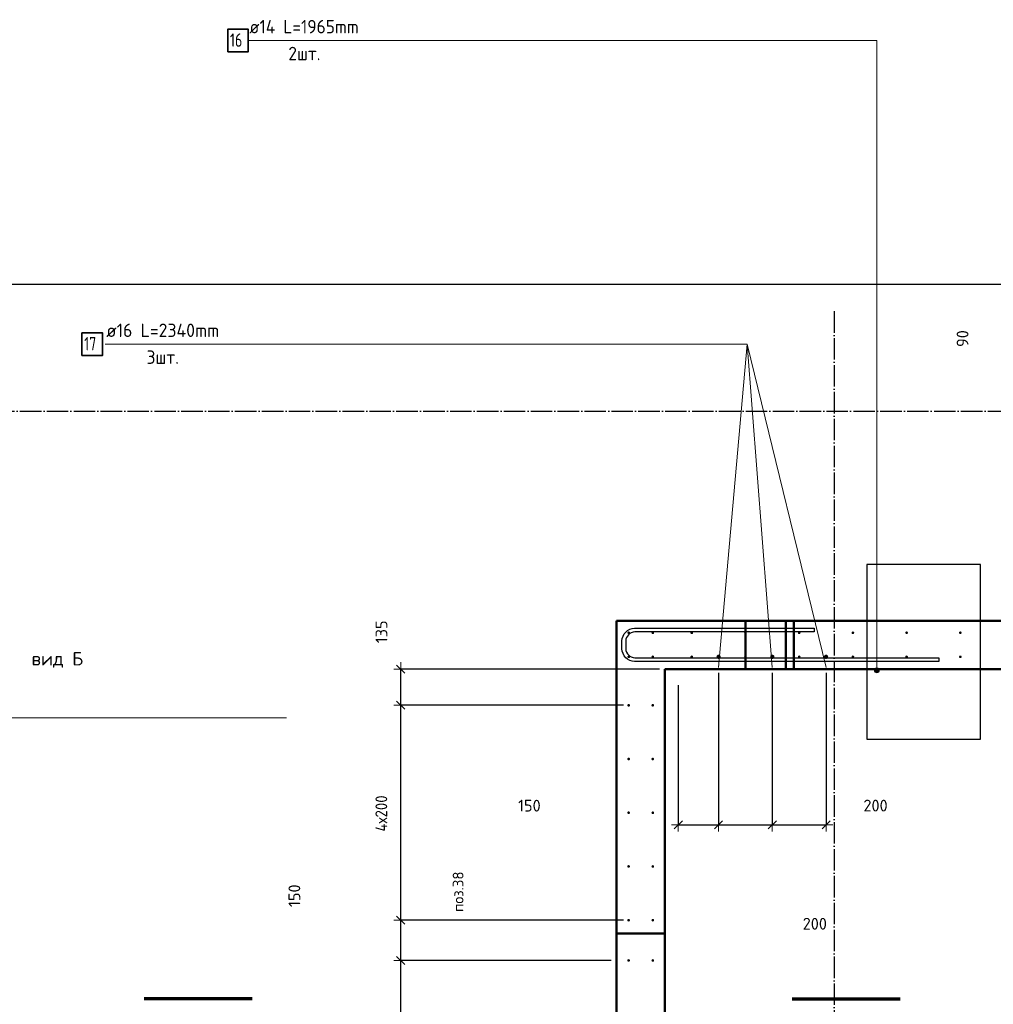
# Model space of a CAD drawing. Header units: millimetres. Extents: x -19950 to 69837, y -2757 to 40090.
# Tile 130 of 136: x 53828 to 57453, y 11692 to 15357. Entities that reach past the tile are written whole.
import ezdxf

# ---------------------------------------------------------------- set-up
doc = ezdxf.new("R2010")
doc.units = ezdxf.units.MM
doc.header["$PDMODE"] = 65
for name, pattern in [('______11', [100, 80, -10, 0, -10]), ('______5', [220, 160, -20, 20, -20]), ('________', [0])]:
    doc.linetypes.add(name, pattern=pattern)
for name, color, linetype, lineweight in [('Standard', 7, 'Continuous', 25), ('Арм.стержн. вертикальными 1', 22, 'Continuous', 35), ('Арм.стержн.горизонт. 2', 202, 'Continuous', 35), ('Обозначение разреза_ общее', 7, 'Continuous', 25), ('Размерная линия_ общее', 7, 'Continuous', 13)]:
    doc.layers.add(name, color=color, linetype=linetype, lineweight=lineweight)
doc.layers.add('Арм.стержн. вертикальными 2', color=7, linetype='Continuous', lineweight=35, true_color=0x006e00)
doc.layers.add('Осевая линия_ общее', color=7, linetype='______5', lineweight=13, true_color=0xa0a0a0)
doc.styles.add('ISOCPEUR', font='ISOCPEUR')
doc.dimstyles.new('DIMSTYLE_11', dxfattribs={"dimtxt": 44, "dimasz": 50, "dimexe": 0, "dimexo": 0, "dimgap": 22, "dimtad": 0, "dimdec": 0, "dimrnd": 5, "dimzin": 12, "dimdsep": 46, "dimtxsty": 'ISOCPEUR', "dimblk1": 'ALL_ML_STRICH', "dimblk2": 'ALL_ML_STRICH', "dimsah": 1, "dimcen": 0, "dimclrd": 7, "dimclre": 256, "dimclrt": 7, "dimadec": 0, "dimazin": 0, "dimtfac": 1, "dimtdec": 0, "dimtix": 1, "dimtmove": 2, "dimatfit": 3, "dimfxl": 0, "dimtzin": 0, "dimlwd": 0, "dimlwe": -3, "dimarcsym": 0})
doc.dimstyles.new('DIMSTYLE_5', dxfattribs={"dimtxt": 44, "dimasz": 50, "dimexe": 0, "dimexo": 0, "dimgap": 22, "dimtad": 2, "dimdec": 0, "dimrnd": 5, "dimzin": 12, "dimdsep": 46, "dimtxsty": 'ISOCPEUR', "dimblk1": 'ALL_ML_STRICH', "dimblk2": 'ALL_ML_STRICH', "dimsah": 1, "dimcen": 0, "dimclrd": 7, "dimclre": 256, "dimclrt": 7, "dimadec": 0, "dimazin": 0, "dimtfac": 1, "dimtdec": 0, "dimtix": 1, "dimtmove": 2, "dimatfit": 3, "dimfxl": 0, "dimtvp": 1.2, "dimtzin": 0, "dimlwd": 0, "dimlwe": -3, "dimarcsym": 0})
doc.dimstyles.new('DIMSTYLE_7', dxfattribs={"dimtxt": 44, "dimasz": 50, "dimexe": 0, "dimexo": 0, "dimgap": 22, "dimtad": 2, "dimdec": 0, "dimrnd": 5, "dimzin": 12, "dimdsep": 46, "dimtxsty": 'ISOCPEUR', "dimblk1": 'ALL_ML_STRICH', "dimblk2": 'ALL_ML_STRICH', "dimsah": 1, "dimcen": 0, "dimclrd": 7, "dimclre": 256, "dimclrt": 7, "dimadec": 0, "dimazin": 0, "dimtfac": 1, "dimtdec": 0, "dimtix": 1, "dimtmove": 2, "dimatfit": 3, "dimfxl": 0, "dimtzin": 0, "dimlwd": 0, "dimlwe": -3, "dimarcsym": 0})

# ---------------------------------------------------------------- blocks, each defined once
blk = doc.blocks.new('ALL_ML_STRICH')
at = {"color": 0, "linetype": 'ByBlock', "lineweight": -2}
for p, q in [((-1, 0), (0.5, 0)), ((-0.3, -0.3), (0.3, 0.3)), ((0, -0.5), (0, 0.5))]:
    blk.add_line(p, q, dxfattribs=at)
blk = doc.blocks.new('*D166')
at = {"layer": 'DEFPOINTS', "color": 7, "linetype": 'Continuous', "lineweight": 13, "transparency": 33554687}
for p in [(56430, 12945.5), (56280, 12900), (56280, 12359.7)]:
    blk.add_point(p, dxfattribs=at)
at = {"layer": 'Размерная линия_ общее', "color": 253, "linetype": 'Continuous', "lineweight": -2, "true_color": 0xa0a0a0, "transparency": 33554687}
for p, q in [((56430, 12925.5), (56430, 12359.7)), ((56280, 12880), (56280, 12359.7))]:
    blk.add_line(p, q, dxfattribs=at)
at = {"layer": 'Размерная линия_ общее', "color": 7, "linetype": 'Continuous', "lineweight": -2, "transparency": 33554687}
blk.add_line((56280, 12359.7), (56430, 12359.7), dxfattribs=at)
at = {"layer": 'Размерная линия_ общее', "color": 7, "linetype": 'Continuous', "lineweight": 13, "transparency": 33554687, "xscale": 50, "yscale": 50, "zscale": 50, "rotation": 180}
blk.add_blockref('ALL_ML_STRICH', (56280, 12359.7), dxfattribs=at)
at = {"layer": 'Размерная линия_ общее', "color": 7, "linetype": 'Continuous', "lineweight": 13, "transparency": 33554687, "xscale": 50, "yscale": 50, "zscale": 50}
blk.add_blockref('ALL_ML_STRICH', (56430, 12359.7), dxfattribs=at)
at = {"layer": 'Размерная линия_ общее', "color": 7, "linetype": 'Continuous', "lineweight": 13, "transparency": 33554687, "insert": (55725.5, 12431.4), "char_height": 44, "width": 132, "attachment_point": 5, "style": 'ISOCPEUR'}
blk.add_mtext('\\A1;{150}', dxfattribs=at)
blk = doc.blocks.new('*D167')
at = {"layer": 'DEFPOINTS', "color": 7, "linetype": 'Continuous', "lineweight": 13, "transparency": 33554687}
for p in [(56430, 12945.5), (56630, 12945.5), (56430, 12359.7)]:
    blk.add_point(p, dxfattribs=at)
at = {"layer": 'Размерная линия_ общее', "color": 253, "linetype": 'Continuous', "lineweight": -2, "true_color": 0xa0a0a0, "transparency": 33554687}
for p, q in [((56430, 12925.5), (56430, 12359.7)), ((56630, 12925.5), (56630, 12359.7))]:
    blk.add_line(p, q, dxfattribs=at)
at = {"layer": 'Размерная линия_ общее', "color": 7, "linetype": 'Continuous', "lineweight": -2, "transparency": 33554687}
blk.add_line((56430, 12359.7), (56630, 12359.7), dxfattribs=at)
at = {"layer": 'Размерная линия_ общее', "color": 7, "linetype": 'Continuous', "lineweight": 13, "transparency": 33554687, "xscale": 50, "yscale": 50, "zscale": 50, "rotation": 180}
blk.add_blockref('ALL_ML_STRICH', (56430, 12359.7), dxfattribs=at)
at = {"layer": 'Размерная линия_ общее', "color": 7, "linetype": 'Continuous', "lineweight": 13, "transparency": 33554687, "xscale": 50, "yscale": 50, "zscale": 50}
blk.add_blockref('ALL_ML_STRICH', (56630, 12359.7), dxfattribs=at)
at = {"layer": 'Размерная линия_ общее', "color": 7, "linetype": 'Continuous', "lineweight": 13, "transparency": 33554687, "insert": (56788.2, 11991.7), "char_height": 44, "width": 132, "attachment_point": 5, "style": 'ISOCPEUR'}
blk.add_mtext('\\A1;{200}', dxfattribs=at)
blk = doc.blocks.new('*D168')
at = {"layer": 'DEFPOINTS', "color": 7, "linetype": 'Continuous', "lineweight": 13, "transparency": 33554687}
for p in [(56630, 12945.5), (56830, 12945.5), (56630, 12359.7)]:
    blk.add_point(p, dxfattribs=at)
at = {"layer": 'Размерная линия_ общее', "color": 253, "linetype": 'Continuous', "lineweight": -2, "true_color": 0xa0a0a0, "transparency": 33554687}
for p, q in [((56630, 12925.5), (56630, 12359.7)), ((56830, 12925.5), (56830, 12359.7))]:
    blk.add_line(p, q, dxfattribs=at)
at = {"layer": 'Размерная линия_ общее', "color": 7, "linetype": 'Continuous', "lineweight": -2, "transparency": 33554687}
blk.add_line((56630, 12359.7), (56830, 12359.7), dxfattribs=at)
at = {"layer": 'Размерная линия_ общее', "color": 7, "linetype": 'Continuous', "lineweight": 13, "transparency": 33554687, "xscale": 50, "yscale": 50, "zscale": 50, "rotation": 180}
blk.add_blockref('ALL_ML_STRICH', (56630, 12359.7), dxfattribs=at)
at = {"layer": 'Размерная линия_ общее', "color": 7, "linetype": 'Continuous', "lineweight": 13, "transparency": 33554687, "xscale": 50, "yscale": 50, "zscale": 50}
blk.add_blockref('ALL_ML_STRICH', (56830, 12359.7), dxfattribs=at)
at = {"layer": 'Размерная линия_ общее', "color": 7, "linetype": 'Continuous', "lineweight": 13, "transparency": 33554687, "insert": (57014.3, 12431.7), "char_height": 44, "width": 132, "attachment_point": 5, "style": 'ISOCPEUR'}
blk.add_mtext('\\A1;{200}', dxfattribs=at)
blk = doc.blocks.new('*D417')
at = {"layer": 'DEFPOINTS', "color": 7, "linetype": 'Continuous', "lineweight": 13, "transparency": 33554687}
for p in [(58025, 14035), (57740.6, 13945), (58025, 13945)]:
    blk.add_point(p, dxfattribs=at)
at = {"layer": 'Размерная линия_ общее', "color": 253, "linetype": 'Continuous', "lineweight": -2, "true_color": 0xa0a0a0, "transparency": 33554687}
for p, q in [((58005, 14035), (57740.6, 14035)), ((58005, 13945), (57740.6, 13945))]:
    blk.add_line(p, q, dxfattribs=at)
at = {"layer": 'Размерная линия_ общее', "color": 7, "linetype": 'Continuous', "lineweight": -2, "transparency": 33554687}
blk.add_line((57740.6, 13945), (57740.6, 14035), dxfattribs=at)
at = {"layer": 'Размерная линия_ общее', "color": 7, "linetype": 'Continuous', "lineweight": 13, "transparency": 33554687, "xscale": 50, "yscale": 50, "zscale": 50}
for p, rotation in [((57740.6, 14035), 90), ((57740.6, 13945), 270)]:
    blk.add_blockref('ALL_ML_STRICH', p, dxfattribs=dict(at, rotation=rotation))
at = {"layer": 'Размерная линия_ общее', "color": 7, "linetype": 'Continuous', "lineweight": 13, "transparency": 33554687, "insert": (57338.3, 14170.3), "char_height": 44, "width": 88, "attachment_point": 5, "rotation": 90, "style": 'ISOCPEUR'}
blk.add_mtext('\\A1;{90}', dxfattribs=at)
blk = doc.blocks.new('*D546')
at = {"layer": 'DEFPOINTS', "color": 7, "linetype": 'Continuous', "lineweight": 13, "transparency": 33554687}
for p in [(56050, 11855), (55246.3, 10655), (56050, 10655)]:
    blk.add_point(p, dxfattribs=at)
at = {"layer": 'Размерная линия_ общее', "color": 253, "linetype": 'Continuous', "lineweight": -2, "true_color": 0xa0a0a0, "transparency": 33554687}
for p, q in [((56030, 11855), (55246.3, 11855)), ((56030, 10655), (55246.3, 10655))]:
    blk.add_line(p, q, dxfattribs=at)
at = {"layer": 'Размерная линия_ общее', "color": 7, "linetype": 'Continuous', "lineweight": -2, "transparency": 33554687}
blk.add_line((55246.3, 10655), (55246.3, 11855), dxfattribs=at)
at = {"layer": 'Размерная линия_ общее', "color": 7, "linetype": 'Continuous', "lineweight": 13, "transparency": 33554687, "xscale": 50, "yscale": 50, "zscale": 50}
for p, rotation in [((55246.3, 11855), 90), ((55246.3, 10655), 270)]:
    blk.add_blockref('ALL_ML_STRICH', p, dxfattribs=dict(at, rotation=rotation))
at = {"layer": 'Размерная линия_ общее', "color": 7, "linetype": 'Continuous', "lineweight": 13, "transparency": 33554687, "insert": (55152.3, 11187), "char_height": 44, "width": 2.2, "attachment_point": 1, "rotation": 90, "line_spacing_factor": 0.60241, "style": 'ISOCPEUR'}
blk.add_mtext('\\W0.91;6х200', dxfattribs=at)
blk = doc.blocks.new('*D547')
at = {"layer": 'DEFPOINTS', "color": 7, "linetype": 'Continuous', "lineweight": 13, "transparency": 33554687}
for p in [(56095.5, 12005), (55246.3, 11855), (56050, 11855)]:
    blk.add_point(p, dxfattribs=at)
at = {"layer": 'Размерная линия_ общее', "color": 253, "linetype": 'Continuous', "lineweight": -2, "true_color": 0xa0a0a0, "transparency": 33554687}
for p, q in [((56075.5, 12005), (55246.3, 12005)), ((56030, 11855), (55246.3, 11855))]:
    blk.add_line(p, q, dxfattribs=at)
at = {"layer": 'Размерная линия_ общее', "color": 7, "linetype": 'Continuous', "lineweight": -2, "transparency": 33554687}
blk.add_line((55246.3, 11855), (55246.3, 12005), dxfattribs=at)
at = {"layer": 'Размерная линия_ общее', "color": 7, "linetype": 'Continuous', "lineweight": 13, "transparency": 33554687, "xscale": 50, "yscale": 50, "zscale": 50}
for p, rotation in [((55246.3, 12005), 90), ((55246.3, 11855), 270)]:
    blk.add_blockref('ALL_ML_STRICH', p, dxfattribs=dict(at, rotation=rotation))
at = {"layer": 'Размерная линия_ общее', "color": 7, "linetype": 'Continuous', "lineweight": 13, "transparency": 33554687, "insert": (54850.5, 12096.1), "char_height": 44, "width": 132, "attachment_point": 5, "rotation": 90, "style": 'ISOCPEUR'}
blk.add_mtext('\\A1;{150}', dxfattribs=at)
blk = doc.blocks.new('*D548')
at = {"layer": 'DEFPOINTS', "color": 7, "linetype": 'Continuous', "lineweight": 13, "transparency": 33554687}
for p in [(56095.5, 12805), (55246.3, 12005), (56095.5, 12005)]:
    blk.add_point(p, dxfattribs=at)
at = {"layer": 'Размерная линия_ общее', "color": 253, "linetype": 'Continuous', "lineweight": -2, "true_color": 0xa0a0a0, "transparency": 33554687}
for p, q in [((56075.5, 12805), (55246.3, 12805)), ((56075.5, 12005), (55246.3, 12005))]:
    blk.add_line(p, q, dxfattribs=at)
at = {"layer": 'Размерная линия_ общее', "color": 7, "linetype": 'Continuous', "lineweight": -2, "transparency": 33554687}
blk.add_line((55246.3, 12005), (55246.3, 12805), dxfattribs=at)
at = {"layer": 'Размерная линия_ общее', "color": 7, "linetype": 'Continuous', "lineweight": 13, "transparency": 33554687, "xscale": 50, "yscale": 50, "zscale": 50}
for p, rotation in [((55246.3, 12805), 90), ((55246.3, 12005), 270)]:
    blk.add_blockref('ALL_ML_STRICH', p, dxfattribs=dict(at, rotation=rotation))
at = {"layer": 'Размерная линия_ общее', "color": 7, "linetype": 'Continuous', "lineweight": 13, "transparency": 33554687, "insert": (55152.3, 12335), "char_height": 44, "width": 2.2, "attachment_point": 1, "rotation": 90, "line_spacing_factor": 0.60241, "style": 'ISOCPEUR'}
blk.add_mtext('\\W0.91;4х200', dxfattribs=at)
blk = doc.blocks.new('*D549')
at = {"layer": 'DEFPOINTS', "color": 7, "linetype": 'Continuous', "lineweight": 13, "transparency": 33554687}
for p in [(56230, 12940), (55246.3, 12805), (56095.5, 12805)]:
    blk.add_point(p, dxfattribs=at)
at = {"layer": 'Размерная линия_ общее', "color": 253, "linetype": 'Continuous', "lineweight": -2, "true_color": 0xa0a0a0, "transparency": 33554687}
for p, q in [((56210, 12940), (55246.3, 12940)), ((56075.5, 12805), (55246.3, 12805))]:
    blk.add_line(p, q, dxfattribs=at)
at = {"layer": 'Размерная линия_ общее', "color": 7, "linetype": 'Continuous', "lineweight": -2, "transparency": 33554687}
blk.add_line((55246.3, 12805), (55246.3, 12940), dxfattribs=at)
at = {"layer": 'Размерная линия_ общее', "color": 7, "linetype": 'Continuous', "lineweight": 13, "transparency": 33554687, "xscale": 50, "yscale": 50, "zscale": 50}
for p, rotation in [((55246.3, 12940), 90), ((55246.3, 12805), 270)]:
    blk.add_blockref('ALL_ML_STRICH', p, dxfattribs=dict(at, rotation=rotation))
at = {"layer": 'Размерная линия_ общее', "color": 7, "linetype": 'Continuous', "lineweight": 13, "transparency": 33554687, "insert": (55174.7, 13078.5), "char_height": 44, "width": 132, "attachment_point": 5, "rotation": 90, "style": 'ISOCPEUR'}
blk.add_mtext('\\A1;{135}', dxfattribs=at)

msp = doc.modelspace()

# ---------------------------------------------------------------- hatches: boundary and pattern name
at = {"layer": 'Арм.стержн. вертикальными 1', "linetype": 'Continuous', "lineweight": 50, "transparency": 33554687}
for points in [[(56100.5, 13075), (56100.1, 13076.9), (56099, 13078.5), (56097.4, 13079.6), (56095.5, 13080), (56093.6, 13079.6), (56091.9, 13078.5), (56090.8, 13076.9), (56090.5, 13075), (56090.8, 13073.1), (56091.9, 13071.5), (56093.6, 13070.4), (56095.5, 13070), (56097.4, 13070.4), (56099, 13071.5), (56100.1, 13073.1)], [(56190, 13075), (56189.6, 13076.9), (56188.5, 13078.5), (56186.9, 13079.6), (56185, 13080), (56183.1, 13079.6), (56181.5, 13078.5), (56180.4, 13076.9), (56180, 13075), (56180.4, 13073.1), (56181.5, 13071.5), (56183.1, 13070.4), (56185, 13070), (56186.9, 13070.4), (56188.5, 13071.5), (56189.6, 13073.1)], [(56335, 13075), (56334.6, 13076.9), (56333.5, 13078.5), (56331.9, 13079.6), (56330, 13080), (56328.1, 13079.6), (56326.5, 13078.5), (56325.4, 13076.9), (56325, 13075), (56325.4, 13073.1), (56326.5, 13071.5), (56328.1, 13070.4), (56330, 13070), (56331.9, 13070.4), (56333.5, 13071.5), (56334.6, 13073.1)], [(56535, 13075), (56534.6, 13076.9), (56533.5, 13078.5), (56531.9, 13079.6), (56530, 13080), (56528.1, 13079.6), (56526.5, 13078.5), (56525.4, 13076.9), (56525, 13075), (56525.4, 13073.1), (56526.5, 13071.5), (56528.1, 13070.4), (56530, 13070), (56531.9, 13070.4), (56533.5, 13071.5), (56534.6, 13073.1)], [(56735, 13075), (56734.6, 13076.9), (56733.5, 13078.5), (56731.9, 13079.6), (56730, 13080), (56728.1, 13079.6), (56726.5, 13078.5), (56725.4, 13076.9), (56725, 13075), (56725.4, 13073.1), (56726.5, 13071.5), (56728.1, 13070.4), (56730, 13070), (56731.9, 13070.4), (56733.5, 13071.5), (56734.6, 13073.1)], [(56935, 13075), (56934.6, 13076.9), (56933.5, 13078.5), (56931.9, 13079.6), (56930, 13080), (56928.1, 13079.6), (56926.5, 13078.5), (56925.4, 13076.9), (56925, 13075), (56925.4, 13073.1), (56926.5, 13071.5), (56928.1, 13070.4), (56930, 13070), (56931.9, 13070.4), (56933.5, 13071.5), (56934.6, 13073.1)], [(57135, 13075), (57134.6, 13076.9), (57133.5, 13078.5), (57131.9, 13079.6), (57130, 13080), (57128.1, 13079.6), (57126.5, 13078.5), (57125.4, 13076.9), (57125, 13075), (57125.4, 13073.1), (57126.5, 13071.5), (57128.1, 13070.4), (57130, 13070), (57131.9, 13070.4), (57133.5, 13071.5), (57134.6, 13073.1)], [(57335, 13075), (57334.6, 13076.9), (57333.5, 13078.5), (57331.9, 13079.6), (57330, 13080), (57328.1, 13079.6), (57326.5, 13078.5), (57325.4, 13076.9), (57325, 13075), (57325.4, 13073.1), (57326.5, 13071.5), (57328.1, 13070.4), (57330, 13070), (57331.9, 13070.4), (57333.5, 13071.5), (57334.6, 13073.1)], [(56100.5, 12985.5), (56100.1, 12987.4), (56099, 12989), (56097.4, 12990.1), (56095.5, 12990.5), (56093.6, 12990.1), (56091.9, 12989), (56090.8, 12987.4), (56090.5, 12985.5), (56090.8, 12983.6), (56091.9, 12981.9), (56093.6, 12980.8), (56095.5, 12980.5), (56097.4, 12980.8), (56099, 12981.9), (56100.1, 12983.6)], [(56190, 12985.5), (56189.6, 12987.4), (56188.5, 12989), (56186.9, 12990.1), (56185, 12990.5), (56183.1, 12990.1), (56181.5, 12989), (56180.4, 12987.4), (56180, 12985.5), (56180.4, 12983.6), (56181.5, 12981.9), (56183.1, 12980.8), (56185, 12980.5), (56186.9, 12980.8), (56188.5, 12981.9), (56189.6, 12983.6)], [(56335, 12985.5), (56334.6, 12987.4), (56333.5, 12989), (56331.9, 12990.1), (56330, 12990.5), (56328.1, 12990.1), (56326.5, 12989), (56325.4, 12987.4), (56325, 12985.5), (56325.4, 12983.6), (56326.5, 12981.9), (56328.1, 12980.8), (56330, 12980.5), (56331.9, 12980.8), (56333.5, 12981.9), (56334.6, 12983.6)], [(56535, 12985.5), (56534.6, 12987.4), (56533.5, 12989), (56531.9, 12990.1), (56530, 12990.5), (56528.1, 12990.1), (56526.5, 12989), (56525.4, 12987.4), (56525, 12985.5), (56525.4, 12983.6), (56526.5, 12981.9), (56528.1, 12980.8), (56530, 12980.5), (56531.9, 12980.8), (56533.5, 12981.9), (56534.6, 12983.6)], [(56735, 12985.5), (56734.6, 12987.4), (56733.5, 12989), (56731.9, 12990.1), (56730, 12990.5), (56728.1, 12990.1), (56726.5, 12989), (56725.4, 12987.4), (56725, 12985.5), (56725.4, 12983.6), (56726.5, 12981.9), (56728.1, 12980.8), (56730, 12980.5), (56731.9, 12980.8), (56733.5, 12981.9), (56734.6, 12983.6)], [(56935, 12985.5), (56934.6, 12987.4), (56933.5, 12989), (56931.9, 12990.1), (56930, 12990.5), (56928.1, 12990.1), (56926.5, 12989), (56925.4, 12987.4), (56925, 12985.5), (56925.4, 12983.6), (56926.5, 12981.9), (56928.1, 12980.8), (56930, 12980.5), (56931.9, 12980.8), (56933.5, 12981.9), (56934.6, 12983.6)], [(57135, 12985.5), (57134.6, 12987.4), (57133.5, 12989), (57131.9, 12990.1), (57130, 12990.5), (57128.1, 12990.1), (57126.5, 12989), (57125.4, 12987.4), (57125, 12985.5), (57125.4, 12983.6), (57126.5, 12981.9), (57128.1, 12980.8), (57130, 12980.5), (57131.9, 12980.8), (57133.5, 12981.9), (57134.6, 12983.6)], [(57335, 12985.5), (57334.6, 12987.4), (57333.5, 12989), (57331.9, 12990.1), (57330, 12990.5), (57328.1, 12990.1), (57326.5, 12989), (57325.4, 12987.4), (57325, 12985.5), (57325.4, 12983.6), (57326.5, 12981.9), (57328.1, 12980.8), (57330, 12980.5), (57331.9, 12980.8), (57333.5, 12981.9), (57334.6, 12983.6)], [(56100, 12805), (56099.6, 12806.9), (56098.5, 12808.5), (56096.9, 12809.6), (56095, 12810), (56093.1, 12809.6), (56091.5, 12808.5), (56090.4, 12806.9), (56090, 12805), (56090.4, 12803.1), (56091.5, 12801.5), (56093.1, 12800.4), (56095, 12800), (56096.9, 12800.4), (56098.5, 12801.5), (56099.6, 12803.1)], [(56190, 12805), (56189.6, 12806.9), (56188.5, 12808.5), (56186.9, 12809.6), (56185, 12810), (56183.1, 12809.6), (56181.5, 12808.5), (56180.4, 12806.9), (56180, 12805), (56180.4, 12803.1), (56181.5, 12801.5), (56183.1, 12800.4), (56185, 12800), (56186.9, 12800.4), (56188.5, 12801.5), (56189.6, 12803.1)], [(56100, 12605), (56099.6, 12606.9), (56098.5, 12608.5), (56096.9, 12609.6), (56095, 12610), (56093.1, 12609.6), (56091.5, 12608.5), (56090.4, 12606.9), (56090, 12605), (56090.4, 12603.1), (56091.5, 12601.5), (56093.1, 12600.4), (56095, 12600), (56096.9, 12600.4), (56098.5, 12601.5), (56099.6, 12603.1)], [(56190, 12605), (56189.6, 12606.9), (56188.5, 12608.5), (56186.9, 12609.6), (56185, 12610), (56183.1, 12609.6), (56181.5, 12608.5), (56180.4, 12606.9), (56180, 12605), (56180.4, 12603.1), (56181.5, 12601.5), (56183.1, 12600.4), (56185, 12600), (56186.9, 12600.4), (56188.5, 12601.5), (56189.6, 12603.1)], [(56100, 12405), (56099.6, 12406.9), (56098.5, 12408.5), (56096.9, 12409.6), (56095, 12410), (56093.1, 12409.6), (56091.5, 12408.5), (56090.4, 12406.9), (56090, 12405), (56090.4, 12403.1), (56091.5, 12401.5), (56093.1, 12400.4), (56095, 12400), (56096.9, 12400.4), (56098.5, 12401.5), (56099.6, 12403.1)], [(56190, 12405), (56189.6, 12406.9), (56188.5, 12408.5), (56186.9, 12409.6), (56185, 12410), (56183.1, 12409.6), (56181.5, 12408.5), (56180.4, 12406.9), (56180, 12405), (56180.4, 12403.1), (56181.5, 12401.5), (56183.1, 12400.4), (56185, 12400), (56186.9, 12400.4), (56188.5, 12401.5), (56189.6, 12403.1)], [(56100, 12205), (56099.6, 12206.9), (56098.5, 12208.5), (56096.9, 12209.6), (56095, 12210), (56093.1, 12209.6), (56091.5, 12208.5), (56090.4, 12206.9), (56090, 12205), (56090.4, 12203.1), (56091.5, 12201.5), (56093.1, 12200.4), (56095, 12200), (56096.9, 12200.4), (56098.5, 12201.5), (56099.6, 12203.1)], [(56190, 12205), (56189.6, 12206.9), (56188.5, 12208.5), (56186.9, 12209.6), (56185, 12210), (56183.1, 12209.6), (56181.5, 12208.5), (56180.4, 12206.9), (56180, 12205), (56180.4, 12203.1), (56181.5, 12201.5), (56183.1, 12200.4), (56185, 12200), (56186.9, 12200.4), (56188.5, 12201.5), (56189.6, 12203.1)], [(56100, 12005), (56099.6, 12006.9), (56098.5, 12008.5), (56096.9, 12009.6), (56095, 12010), (56093.1, 12009.6), (56091.5, 12008.5), (56090.4, 12006.9), (56090, 12005), (56090.4, 12003.1), (56091.5, 12001.5), (56093.1, 12000.4), (56095, 12000), (56096.9, 12000.4), (56098.5, 12001.5), (56099.6, 12003.1)], [(56190, 12005), (56189.6, 12006.9), (56188.5, 12008.5), (56186.9, 12009.6), (56185, 12010), (56183.1, 12009.6), (56181.5, 12008.5), (56180.4, 12006.9), (56180, 12005), (56180.4, 12003.1), (56181.5, 12001.5), (56183.1, 12000.4), (56185, 12000), (56186.9, 12000.4), (56188.5, 12001.5), (56189.6, 12003.1)], [(56100, 11855), (56099.6, 11856.9), (56098.5, 11858.5), (56096.9, 11859.6), (56095, 11860), (56093.1, 11859.6), (56091.5, 11858.5), (56090.4, 11856.9), (56090, 11855), (56090.4, 11853.1), (56091.5, 11851.5), (56093.1, 11850.4), (56095, 11850), (56096.9, 11850.4), (56098.5, 11851.5), (56099.6, 11853.1)], [(56190, 11855), (56189.6, 11856.9), (56188.5, 11858.5), (56186.9, 11859.6), (56185, 11860), (56183.1, 11859.6), (56181.5, 11858.5), (56180.4, 11856.9), (56180, 11855), (56180.4, 11853.1), (56181.5, 11851.5), (56183.1, 11850.4), (56185, 11850), (56186.9, 11850.4), (56188.5, 11851.5), (56189.6, 11853.1)]]:
    msp.add_hatch(color=4, dxfattribs=at).paths.add_polyline_path(points)
at = {"layer": 'Арм.стержн. вертикальными 2', "linetype": 'Continuous', "lineweight": 50, "transparency": 33554687}
for points in [[(56438, 12985.5), (56437.4, 12988.5), (56435.7, 12991.1), (56433.1, 12992.9), (56430, 12993.5), (56426.9, 12992.9), (56424.3, 12991.1), (56422.6, 12988.5), (56422, 12985.5), (56422.6, 12982.4), (56424.3, 12979.8), (56426.9, 12978.1), (56430, 12977.5), (56433.1, 12978.1), (56435.7, 12979.8), (56437.4, 12982.4)], [(56638, 12985.5), (56637.4, 12988.5), (56635.7, 12991.1), (56633.1, 12992.9), (56630, 12993.5), (56626.9, 12992.9), (56624.3, 12991.1), (56622.6, 12988.5), (56622, 12985.5), (56622.6, 12982.4), (56624.3, 12979.8), (56626.9, 12978.1), (56630, 12977.5), (56633.1, 12978.1), (56635.7, 12979.8), (56637.4, 12982.4)], [(56838, 12985.5), (56837.4, 12988.5), (56835.7, 12991.1), (56833.1, 12992.9), (56830, 12993.5), (56826.9, 12992.9), (56824.3, 12991.1), (56822.6, 12988.5), (56822, 12985.5), (56822.6, 12982.4), (56824.3, 12979.8), (56826.9, 12978.1), (56830, 12977.5), (56833.1, 12978.1), (56835.7, 12979.8), (56837.4, 12982.4)]]:
    msp.add_hatch(color=7, dxfattribs=at).paths.add_polyline_path(points)
at = {"layer": 'Арм.стержн.горизонт. 2', "linetype": 'Continuous', "lineweight": 13, "transparency": 33554687}
for points in [[(57023.5, 12942.7), (57014.5, 12942.7), (57011.2, 12939.5)], [(57023.5, 12942.7), (57011.2, 12939.5), (57026.7, 12939.5)], [(57023.5, 12942.7), (57014.5, 12942.7), (57011.2, 12939.5)], [(57023.5, 12942.7), (57011.2, 12939.5), (57026.7, 12939.5)], [(57014.5, 12942.7), (57023.5, 12942.7), (57019, 12944)], [(57014.5, 12942.7), (57023.5, 12942.7), (57019, 12944)], [(57026.7, 12939.5), (57011.2, 12939.5), (57010, 12935)], [(57026.7, 12939.5), (57010, 12935), (57028, 12935)], [(57026.7, 12939.5), (57011.2, 12939.5), (57010, 12935)], [(57026.7, 12939.5), (57010, 12935), (57028, 12935)], [(57028, 12935), (57010, 12935), (57011.2, 12930.5)], [(57028, 12935), (57010, 12935), (57011.2, 12930.5)], [(57028, 12935), (57011.2, 12930.5), (57026.7, 12930.5)], [(57028, 12935), (57011.2, 12930.5), (57026.7, 12930.5)], [(57026.7, 12930.5), (57011.2, 12930.5), (57014.5, 12927.3)], [(57026.7, 12930.5), (57011.2, 12930.5), (57014.5, 12927.3)], [(57026.7, 12930.5), (57014.5, 12927.3), (57023.5, 12927.3)], [(57026.7, 12930.5), (57014.5, 12927.3), (57023.5, 12927.3)], [(57023.5, 12927.3), (57014.5, 12927.3), (57019, 12926)], [(57023.5, 12927.3), (57014.5, 12927.3), (57019, 12926)]]:
    msp.add_hatch(color=7, dxfattribs=at).paths.add_polyline_path(points)

# ---------------------------------------------------------------- linework, layer by layer
at = {"color": 7, "linetype": 'Continuous', "lineweight": 50, "transparency": 33554687}
for p, q in [((56230, 13120), (57980, 13120)), ((57980, 12940), (56230, 12940))]:
    msp.add_line(p, q, dxfattribs=at)
at = {"color": 7, "linetype": '________', "lineweight": 50, "transparency": 33554687}
for p, q in [((56530, 13120), (56530, 12940)), ((56680, 13120), (56680, 12940)), ((56710, 12940), (56710, 13120))]:
    msp.add_line(p, q, dxfattribs=at)
at = {"layer": 'Standard', "color": 52, "linetype": 'Continuous', "lineweight": -3, "transparency": 33554687}
for p, q in [((56982.4, 13329), (56982.4, 12679)), ((57405.6, 13329), (56982.4, 13329)), ((56982.4, 13329), (56982.4, 12679)), ((57405.6, 13329), (56982.4, 13329)), ((57405.6, 12679), (57405.6, 13329)), ((57405.6, 12679), (57405.6, 13329)), ((56982.4, 12679), (57405.6, 12679)), ((56982.4, 12679), (57405.6, 12679))]:
    msp.add_line(p, q, dxfattribs=at)
at = {"layer": 'Standard', "color": 7, "linetype": 'Continuous', "lineweight": 50, "transparency": 33554687}
for p, q in [((56050, 10100), (56050, 13120)), ((56050, 13120), (56230, 13120)), ((56230, 12940), (56230, 10280))]:
    msp.add_line(p, q, dxfattribs=at)
at = {"layer": 'Standard', "color": 7, "linetype": '________', "lineweight": 50, "transparency": 33554687}
msp.add_line((56230, 11955), (56050, 11955), dxfattribs=at)
at = {"layer": 'Standard', "color": 7, "linetype": 'Continuous', "lineweight": 25, "transparency": 33554687}
msp.add_lwpolyline([(25100, -419.1), (67580, -419.1), (67580, 14372), (25100, 14372), (25100, -419.1)], dxfattribs=at)
at = {"layer": 'Арм.стержн. вертикальными 2', "color": 7, "linetype": 'Continuous', "lineweight": 13, "transparency": 33554687}
for p, q in [((54146.2, 14149.4), (56536.2, 14149.4)), ((56536.2, 14149.4), (56430, 12945.5)), ((56536.2, 14149.4), (56630, 12945.5)), ((56536.2, 14149.4), (56830, 12945.5))]:
    msp.add_line(p, q, dxfattribs=at)
at = {"layer": 'Арм.стержн. вертикальными 2', "color": 7, "linetype": 'Continuous', "lineweight": 35, "transparency": 33554687}
msp.add_lwpolyline([(54059.5, 14107.7), (54136.2, 14107.7), (54136.2, 14191.1), (54059.5, 14191.1), (54059.5, 14107.7)], dxfattribs=at)
at = {"layer": 'Арм.стержн.горизонт. 2', "color": 7, "linetype": 'Continuous', "lineweight": 13, "transparency": 33554687}
for p, q in [((54679, 15279.9), (57019, 15279.9)), ((57019, 15279.9), (57019, 12935)), ((57019, 15279.9), (57019, 12935)), ((57019, 12944), (57019, 12944)), ((57019, 12944), (57019, 12944)), ((57010, 12935), (57010, 12935)), ((57010, 12935), (57010, 12935)), ((57019, 12926), (57019, 12926)), ((57019, 12926), (57019, 12926)), ((57028, 12935), (57028, 12935)), ((57028, 12935), (57028, 12935))]:
    msp.add_line(p, q, dxfattribs=at)
at = {"layer": 'Арм.стержн.горизонт. 2', "color": 7, "linetype": 'Continuous', "lineweight": 35, "transparency": 33554687}
msp.add_lwpolyline([(54602.3, 15238.3), (54679, 15238.3), (54679, 15321.6), (54602.3, 15321.6), (54602.3, 15238.3)], dxfattribs=at)
at = {"layer": 'Арм.стержн.горизонт. 2', "color": 7, "linetype": 'Continuous', "lineweight": 25, "transparency": 33554687}
msp.add_lwpolyline([(56786, 13078), (56117.7, 13078), (56111.3, 13077.1), (56104.9, 13075), (56099.1, 13071.7), (56094.3, 13067.7), (56090.3, 13063), (56087, 13057.1), (56084.9, 13050.7), (56084, 13044.3), (56084, 13015.7), (56084.9, 13009.3), (56087, 13002.9), (56090.3, 12997), (56094.3, 12992.3), (56099.1, 12988.3), (56104.9, 12985), (56111.3, 12982.9), (56117.7, 12982), (57250, 12982), (57250, 12968), (56116.7, 12968), (56108.1, 12969.2), (56099.3, 12972.1), (56091.1, 12976.7), (56084.3, 12982.3), (56078.7, 12989.1), (56074.1, 12997.3), (56071.2, 13006.1), (56070, 13014.7), (56070, 13045.3), (56071.2, 13053.9), (56074.1, 13062.7), (56078.7, 13070.9), (56084.3, 13077.7), (56091.1, 13083.3), (56099.3, 13087.9), (56108.1, 13090.8), (56116.7, 13092), (56786, 13092), (56786, 13078)], dxfattribs=at)
msp.add_lwpolyline([(56786, 13078), (56117.7, 13078), (56111.3, 13077.1), (56104.9, 13075), (56099.1, 13071.7), (56094.3, 13067.7), (56090.3, 13063), (56087, 13057.1), (56084.9, 13050.7), (56084, 13044.3), (56084, 13015.7), (56084.9, 13009.3), (56087, 13002.9), (56090.3, 12997), (56094.3, 12992.3), (56099.1, 12988.3), (56104.9, 12985), (56111.3, 12982.9), (56117.7, 12982), (57250, 12982), (57250, 12968), (56116.7, 12968), (56108.1, 12969.2), (56099.3, 12972.1), (56091.1, 12976.7), (56084.3, 12982.3), (56078.7, 12989.1), (56074.1, 12997.3), (56071.2, 13006.1), (56070, 13014.7), (56070, 13045.3), (56071.2, 13053.9), (56074.1, 13062.7), (56078.7, 13070.9), (56084.3, 13077.7), (56091.1, 13083.3), (56099.3, 13087.9), (56108.1, 13090.8), (56116.7, 13092), (56786, 13092), (56786, 13078)], dxfattribs=at)
at = {"layer": 'Арм.стержн.горизонт. 2', "color": 7, "linetype": 'Continuous', "lineweight": 13, "transparency": 33554687}
msp.add_circle((57019, 12935), 9, dxfattribs=at)
msp.add_circle((57019, 12935), 9, dxfattribs=at)
at = {"layer": 'Обозначение разреза_ общее', "color": 7, "linetype": 'Continuous', "lineweight": 13, "transparency": 33554687}
msp.add_line((53481.2, 12757.8), (54821.2, 12757.8), dxfattribs=at)
at = {"layer": 'Обозначение разреза_ общее', "color": 7, "linetype": 'Continuous', "lineweight": 70, "transparency": 33554687}
for p, q in [((54693.6, 11711.8), (54291.6, 11711.8)), ((56703.6, 11711.8), (57105.6, 11711.8))]:
    msp.add_line(p, q, dxfattribs=at)
at = {"layer": 'Осевая линия_ общее', "color": 253, "linetype": '______11', "lineweight": -3, "true_color": 0xa0a0a0, "transparency": 33554687}
for p, q in [((56860, 14272), (56860, -2614.4)), ((25200, 13900), (69714.9, 13900))]:
    msp.add_line(p, q, dxfattribs=at)

# ---------------------------------------------------------------- texts
at = {"layer": 'Standard', "color": 7, "linetype": 'Continuous', "lineweight": 13, "transparency": 33554687, "insert": (55480.1, 12035.7), "char_height": 40, "width": 168.987, "attachment_point": 7, "rotation": 90, "style": 'ISOCPEUR'}
msp.add_mtext('\\A1;{\\fISOCPEUR|i0|b0;\\H40.000000;\\W1.000000;\\C7;поз.38}\\P', dxfattribs=at)
at = {"layer": 'Арм.стержн. вертикальными 2', "color": 7, "linetype": 'Continuous', "lineweight": 25, "transparency": 33554687, "char_height": 50, "attachment_point": 7, "style": 'ISOCPEUR'}
for s, insert, width in [('\\W0.96;ø16 L=2340mm ', (54150.2, 14176.1), 493.775), ('\\W0.75;17', (54067.9, 14126.1), 78.713), ('\\W0.94;3шт. ', (54300.2, 14076.1), 193.548)]:
    msp.add_mtext(s, dxfattribs=dict(at, insert=insert, width=width))
at = {"layer": 'Арм.стержн.горизонт. 2', "color": 7, "linetype": 'Continuous', "lineweight": 25, "transparency": 33554687, "char_height": 50, "attachment_point": 7, "style": 'ISOCPEUR'}
for s, insert, width in [('\\W0.94;ø14 L=1965mm ', (54683, 15306.6), 483.294), ('\\W0.75;16', (54610.6, 15256.6), 78.714), ('\\W0.94;2шт. ', (54828, 15206.6), 193.548)]:
    msp.add_mtext(s, dxfattribs=dict(at, insert=insert, width=width))
at = {"layer": 'Обозначение разреза_ общее', "color": 7, "linetype": 'Continuous', "lineweight": 13, "transparency": 33554687, "insert": (53871.9, 12974.4), "char_height": 50, "width": 198.649, "attachment_point": 4, "style": 'ISOCPEUR'}
msp.add_mtext('\\A1;{\\fISOCPEUR|i0|b0;\\H50.000000;\\W1.000000;\\C7;вид Б}\\P', dxfattribs=at)

# ---------------------------------------------------------------- dimensions: what is measured, and where the dimension line sits
at = {"layer": 'Размерная линия_ общее', "color": 7, "linetype": 'Continuous', "lineweight": 13, "transparency": 33554687}
for base, p1, p2, dimstyle, picture, middle in [((57740.6, 14035), (58005, 13945), (58005, 14035), 'DIMSTYLE_5', '*D417', (57338.3, 14170.3)), ((55246.3, 12940), (56075.5, 12805), (56210, 12940), 'DIMSTYLE_7', '*D549', (55174.7, 13078.5)), ((55246.3, 12005), (56030, 11855), (56075.5, 12005), 'DIMSTYLE_7', '*D547', (54850.5, 12096.1))]:
    dim = msp.add_linear_dim(base=base, p1=p1, p2=p2, angle=90, dimstyle=dimstyle, override={"dimpost": '<>', "dimclrd": 7, "dimclre": 253, "dimclrt": 7, "dimlwd": 0, "dimlwe": 65533}, dxfattribs=at)
    dim.commit()
    dim.dimension.update_dxf_attribs({"geometry": picture, "text_midpoint": middle, "dimtype": 160})
for base, p1, p2, dimstyle, picture, middle in [((56430, 12359.7), (56280, 12880), (56430, 12925.5), 'DIMSTYLE_7', '*D166', (55725.5, 12431.4)), ((56630, 12359.7), (56430, 12925.5), (56630, 12925.5), 'DIMSTYLE_11', '*D167', (56788.2, 11991.7)), ((56830, 12359.7), (56630, 12925.5), (56830, 12925.5), 'DIMSTYLE_7', '*D168', (57014.3, 12431.7))]:
    dim = msp.add_linear_dim(base=base, p1=p1, p2=p2, dimstyle=dimstyle, override={"dimpost": '<>', "dimclrd": 7, "dimclre": 253, "dimclrt": 7, "dimlwd": 0, "dimlwe": 65533}, dxfattribs=at)
    dim.commit()
    dim.dimension.update_dxf_attribs({"geometry": picture, "text_midpoint": middle, "dimtype": 160})
for base, p1, p2, text, picture, middle in [((55246.3, 12805), (56075.5, 12005), (56075.5, 12805), '\\W0.91;4х200', '*D548', (55224.3, 12405)), ((55246.3, 11855), (56030, 10655), (56030, 11855), '\\W0.91;6х200', '*D546', (55224.3, 11255))]:
    dim = msp.add_linear_dim(base=base, p1=p1, p2=p2, angle=90, text=text, dimstyle='DIMSTYLE_7', override={"dimpost": '<>', "dimclrd": 7, "dimclre": 253, "dimclrt": 7, "dimlwd": 0, "dimlwe": 65533}, dxfattribs=at)
    dim.commit()
    dim.dimension.update_dxf_attribs({"geometry": picture, "text_midpoint": middle, "dimtype": 160})

doc.saveas('drawing.dxf')
